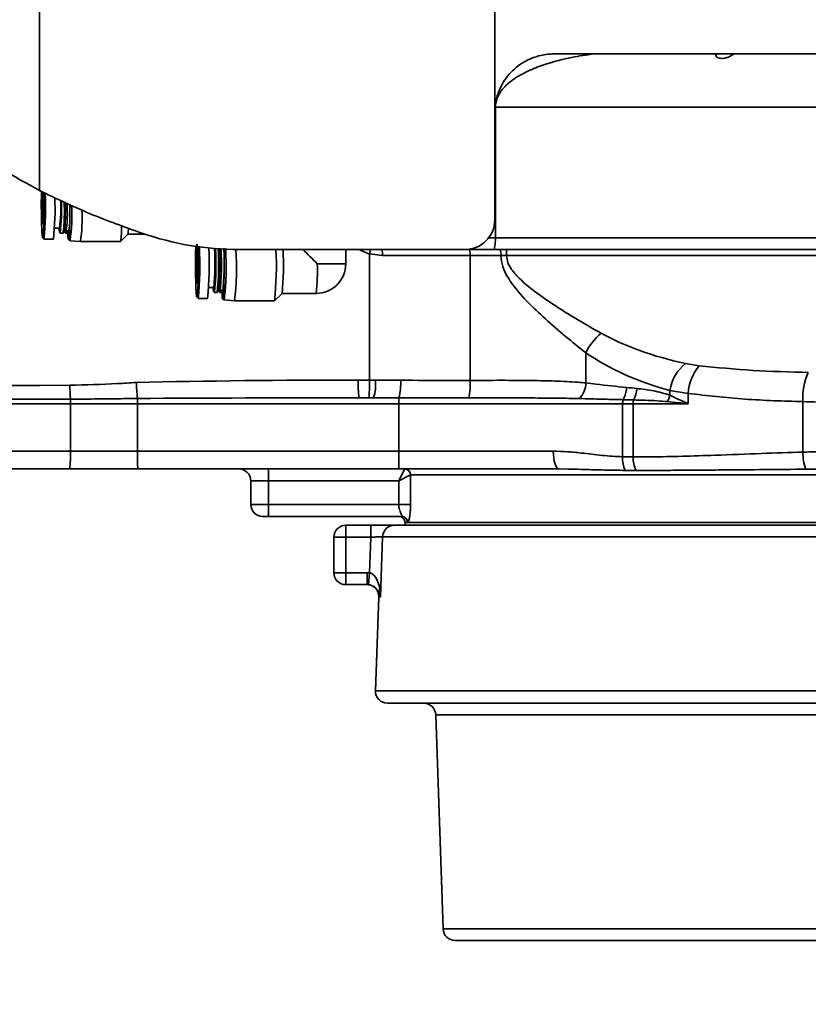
# Model space of a CAD drawing. Header units: millimetres. Extents: x 5 to 298, y 5 to 205.
# Tile 8 of 83: x 65 to 74, y 93 to 104. Entities that reach past the tile are written whole.
import ezdxf

# ---------------------------------------------------------------- set-up
doc = ezdxf.new("R2010")
doc.units = ezdxf.units.MM
doc.layers.add('图框', color=7, linetype='Continuous')
doc.styles.add('SLDTEXTSTYLE1', font='TXT', dxfattribs={"width": 0.7})
doc.dimstyles.new('SLDDIMSTYLE3', dxfattribs={"dimtxt": 3.5, "dimasz": 3.5, "dimexe": 0, "dimexo": 0.0625, "dimgap": 0.875, "dimtad": 2, "dimlfac": 15, "dimrnd": 1e-09, "dimzin": 12, "dimdsep": 46, "dimtxsty": 'SLDTEXTSTYLE1', "dimsah": 1, "dimcen": 0.09, "dimadec": 0, "dimazin": 3, "dimtfac": 1, "dimtmove": 0, "dimatfit": 0, "dimfxl": 0, "dimfrac": 2, "dimtolj": 1, "dimtzin": 12, "dimarcsym": 0})
doc.dimstyles.new('SLDDIMSTYLE4', dxfattribs={"dimtxt": 3.5, "dimasz": 3.5, "dimexe": 0, "dimexo": 0.0625, "dimgap": 0.875, "dimtad": 2, "dimlfac": 15, "dimrnd": 1e-09, "dimzin": 12, "dimdsep": 46, "dimtxsty": 'SLDTEXTSTYLE1', "dimsah": 1, "dimcen": 0.09, "dimadec": 0, "dimazin": 3, "dimtfac": 1, "dimtofl": 0, "dimtmove": 0, "dimatfit": 3, "dimfxl": 0, "dimfrac": 2, "dimtolj": 1, "dimtzin": 12, "dimarcsym": 0})

# ---------------------------------------------------------------- blocks, each defined once
blk = doc.blocks.new('_D_11')
at = {"layer": '图框'}
for p, q in [((48.739, 136.568), (29.906, 136.568)), ((30.906, 70.862), (30.906, 136.568)), ((107.973, 70.862), (29.906, 70.862))]:
    blk.add_line(p, q, dxfattribs=at)
for points in [[(30.906, 136.568), (30.367, 133.068), (31.444, 133.068)], [(30.906, 70.862), (31.444, 74.362), (30.367, 74.362)]]:
    blk.add_solid(points, dxfattribs=at)
at = {"layer": '图框', "insert": (26.394, 103.558), "char_height": 3.5, "attachment_point": 1, "rotation": 90, "style": 'SLDTEXTSTYLE1'}
blk.add_mtext('B', dxfattribs=at)
blk = doc.blocks.new('_D_12')
at = {"layer": '图框'}
for p, q in [((54.839, 94.562), (63.326, 94.562)), ((62.326, 94.562), (62.326, 70.862)), ((107.973, 70.862), (61.326, 70.862))]:
    blk.add_line(p, q, dxfattribs=at)
for points in [[(62.326, 94.562), (61.787, 91.062), (62.864, 91.062)], [(62.326, 70.862), (62.864, 74.362), (61.787, 74.362)]]:
    blk.add_solid(points, dxfattribs=at)
at = {"layer": '图框', "insert": (57.814, 78.442), "char_height": 3.5, "attachment_point": 1, "rotation": 90, "style": 'SLDTEXTSTYLE1'}
blk.add_mtext('355.5', dxfattribs=at)

msp = doc.modelspace()

# ---------------------------------------------------------------- linework, layer by layer
at = {"color": 7, "linetype": 'Continuous', "lineweight": 35}
for p, q in [((65.4983379, 102.2921739), (65.4983379, 104.4951457)), ((70.6137812, 103.1618124), (70.6137812, 104.4951457)), ((77.3804605, 103.8284791), (71.2804478, 103.8284791)), ((75.7986094, 103.2284791), (70.6219716, 103.2284791)), ((70.6219716, 101.7618124), (70.6219716, 103.2284791)), ((70.6137812, 101.9618124), (70.6137812, 103.1618124)), ((65.6655421, 101.8684791), (65.7235571, 101.8684791)), ((65.5470455, 101.7451457), (65.6536185, 101.7451457)), ((65.7230007, 101.8187576), (65.7296498, 101.8120968)), ((65.7302179, 101.8118124), (65.7608576, 101.8118124)), ((65.7614257, 101.8120968), (65.7773836, 101.8280828)), ((65.7763036, 101.8280828), (65.7922614, 101.8120968)), ((65.7928295, 101.8118124), (65.8234693, 101.8118124)), ((65.8416476, 101.7285497), (65.9566215, 101.7184819)), ((66.4070224, 101.7188456), (66.4901362, 101.8021056)), ((66.4895505, 101.8018124), (66.6818503, 101.8018124)), ((70.6219716, 101.7618124), (75.7986094, 101.7618124)), ((65.9566855, 101.7184791), (66.4062904, 101.7184791)), ((70.2804478, 101.6284791), (67.7427514, 101.6284791)), ((68.9392139, 101.4684791), (68.9392139, 101.6284791)), ((70.6028001, 101.6284791), (70.2804478, 101.6284791)), ((74.6083885, 101.6284791), (70.6028001, 101.6284791)), ((69.2061441, 101.5798942), (69.2058806, 101.577622)), ((69.2058806, 101.577622), (69.2058806, 100.1618124)), ((69.3531384, 101.5618124), (69.2061441, 101.5798942)), ((70.3379653, 101.5618124), (69.3531384, 101.5618124)), ((70.3379653, 100.1574487), (70.3379653, 101.5618124)), ((70.6842188, 101.5618124), (70.3379653, 101.5618124)), ((70.6842188, 101.5618124), (70.7474772, 101.5618124)), ((70.7474772, 101.5618124), (74.5392139, 101.5618124)), ((67.3988754, 101.2018124), (67.4568904, 101.2018124)), ((67.2803789, 101.0784791), (67.3869519, 101.0784791)), ((67.456334, 101.152091), (67.4629831, 101.1454302)), ((67.4635512, 101.1451457), (67.494191, 101.1451457)), ((67.494759, 101.1454302), (67.5107169, 101.1614161)), ((67.5096369, 101.1614161), (67.5255948, 101.1454302)), ((67.5261629, 101.1451457), (67.5568026, 101.1451457)), ((68.1403558, 101.0521789), (68.2234695, 101.135439)), ((68.2228839, 101.1351457), (68.6058806, 101.1351457)), ((67.5749809, 101.061883), (67.6899548, 101.0518152)), ((67.6900188, 101.0518124), (68.1396237, 101.0518124)), ((71.6385918, 100.4692573), (71.6385918, 100.1286929)), ((72.7584236, 100.3471328), (72.9124104, 100.3216617)), ((69.0810731, 100.1618124), (69.2058806, 100.1618124)), ((69.2058806, 100.1618124), (69.273068, 100.1618124)), ((69.0905197, 99.9618124), (69.2533651, 99.9618124)), ((69.5366877, 99.9614426), (69.5366877, 99.8951457)), ((72.7892235, 100.011624), (72.584392, 100.0434629)), ((72.584392, 99.9909008), (72.584392, 100.0434629)), ((72.7892235, 100.011624), (72.7892235, 99.8951457)), ((65.8453287, 99.8951457), (56.9499282, 99.8951457)), ((65.8453287, 99.3618124), (65.8453287, 99.8951457)), ((66.5974235, 99.8951457), (65.8453287, 99.8951457)), ((66.5974235, 99.8951457), (66.5974235, 99.3618124)), ((69.5366877, 99.8951457), (66.5974235, 99.8951457)), ((66.598777, 99.954952), (66.5987791, 99.954885)), ((66.598784, 99.954952), (66.598777, 99.954952)), ((69.5366877, 99.3618124), (69.5366877, 99.8951457)), ((72.050686, 99.8951457), (69.5366877, 99.8951457)), ((72.1696135, 99.8951457), (72.050686, 99.8951457)), ((72.050686, 99.8951457), (72.050686, 99.2991432)), ((72.1696135, 99.2975344), (72.1696135, 99.8951457)), ((72.7892235, 99.8951457), (72.1696135, 99.8951457)), ((74.0786842, 99.9188581), (74.0786842, 99.3514732)), ((56.9499282, 99.3618124), (65.8453287, 99.3618124)), ((65.8453287, 99.3618124), (66.5974235, 99.3618124)), ((66.5974235, 99.3618124), (69.5366877, 99.3618124)), ((69.5366877, 99.3618124), (71.2729794, 99.3618124)), ((69.5366877, 99.1618124), (69.5366877, 99.3618124)), ((65.837392, 99.1618124), (56.9446487, 99.1618124)), ((66.6046922, 99.1618124), (65.837392, 99.1618124)), ((69.5366877, 99.1618124), (66.6046922, 99.1618124)), ((68.0725472, 99.1618124), (68.0725472, 99.0284791)), ((69.6019342, 99.1601399), (69.5361038, 99.0284791)), ((69.6677646, 99.0943095), (69.5361038, 99.0284791)), ((71.3380903, 99.1618124), (69.5366877, 99.1618124)), ((69.6694366, 99.0951457), (69.6677646, 99.0943095)), ((69.6677646, 99.0943095), (69.6677646, 98.7618124)), ((71.4406748, 99.16067), (71.3380903, 99.1618124)), ((68.0725472, 99.0284791), (67.8725472, 99.0284791)), ((67.8725472, 98.7618124), (67.8725472, 99.0284791)), ((69.5361038, 99.0284791), (68.0725472, 99.0284791)), ((68.0725472, 99.0284791), (68.0725472, 98.7618124)), ((69.5361038, 98.7618124), (69.5361038, 99.0284791)), ((67.8725472, 98.7618124), (68.0725472, 98.7618124)), ((68.0725472, 98.7618124), (69.5361038, 98.7618124)), ((68.0725472, 98.7618124), (68.0725472, 98.6284791)), ((68.0725472, 98.6284791), (68.0058806, 98.6284791)), ((69.5677397, 98.6284791), (68.0725472, 98.6284791)), ((68.9392139, 98.5284791), (68.9392139, 98.3951457)), ((68.9392139, 98.5284791), (69.2215809, 98.5284791)), ((69.2215809, 98.5284791), (69.2215809, 98.3951457)), ((68.8058806, 97.9951457), (68.8058806, 98.3951457)), ((68.8058806, 98.3951457), (68.9392139, 98.3951457)), ((68.9392139, 98.3951457), (68.9392139, 97.9951457)), ((68.9392139, 98.3951457), (69.2215809, 98.3951457)), ((69.2075148, 97.9938848), (69.2215809, 98.3951457)), ((69.354649, 98.399799), (69.3309576, 97.7238258)), ((69.354649, 98.399799), (76.8245145, 98.399799)), ((68.8058806, 97.9951457), (68.9392139, 97.9951457)), ((68.9392139, 97.9951457), (69.1815944, 97.9951457)), ((68.9392139, 97.9951457), (68.9392139, 97.8618124)), ((69.2075148, 97.9938848), (69.1815944, 97.9951457)), ((69.1815944, 97.8618124), (69.1815944, 97.9951457)), ((69.2075148, 97.9938848), (69.1945728, 97.8611819)), ((69.1815944, 97.8618124), (68.9392139, 97.8618124)), ((69.1787954, 97.8618124), (69.2058806, 97.8590334)), ((69.1815944, 97.8618124), (69.1945728, 97.8611819)), ((69.3111148, 97.7238258), (69.274191, 96.6664657)), ((69.3302388, 97.7284791), (69.3309576, 97.7238258)), ((69.9505855, 96.399799), (70.0347203, 93.9904925))]:
    msp.add_line(p, q, dxfattribs=at)
at = {"color": 8, "linetype": 'Continuous', "lineweight": 35}
for p, q in [((65.5484339, 102.2692349), (65.5495055, 102.1351457)), ((70.5471145, 101.7618124), (70.6219716, 101.7618124)), ((69.2058806, 101.577622), (69.0871683, 101.6284791)), ((68.6198466, 101.4684791), (68.9392139, 101.4684791)), ((71.5687243, 99.9535325), (71.4781518, 99.9555835)), ((79.4725472, 99.0951457), (69.6694366, 99.0951457)), ((69.6340261, 98.5618124), (69.6058806, 98.5618124)), ((69.6340261, 98.5618124), (79.4725472, 98.5618124)), ((69.3309576, 97.7238258), (69.3111148, 97.7238258)), ((69.274191, 96.6664657), (76.851093, 96.6664657)), ((74.5443466, 96.399799), (69.9505855, 96.399799)), ((74.5392139, 93.9904925), (70.0347203, 93.9904925))]:
    msp.add_line(p, q, dxfattribs=at)
at = {"color": 7, "linetype": 'Continuous', "lineweight": 35, "flags": 128}
for points in [[(65.7366655, 102.1840558), (65.7367012, 102.1782652), (65.7367012, 102.0920263), (65.7357263, 102.0089854), (65.733849, 101.9353012), (65.7312083, 101.8764386), (65.7280001, 101.8367631), (65.7244625, 101.8192173), (65.7208577, 101.8251024), (65.7174531, 101.8539821), (65.7164016, 101.8684791)], [(67.4680482, 101.6398176), (67.4690597, 101.5946394), (67.4700345, 101.5115985), (67.4700345, 101.4253596), (67.4690597, 101.3423187), (67.4671823, 101.2686346), (67.4645416, 101.2097719), (67.4613335, 101.1700964), (67.4577958, 101.1525506), (67.454191, 101.1584358), (67.4507864, 101.1873154), (67.449735, 101.2018124)], [(71.3380903, 99.1618124), (71.3253878, 99.1656554), (71.3131734, 99.1770365), (71.3019166, 99.1955185), (71.2920499, 99.2203911), (71.2839525, 99.2506984), (71.2779356, 99.2852757), (71.2742305, 99.3227943), (71.2729794, 99.3618124)]]:
    msp.add_lwpolyline(points, dxfattribs=at)
at = {"color": 8, "linetype": 'Continuous', "lineweight": 35}
for centre, radius, start, end in [((62.2468433, 102.1026506), 3.3195097, 353.81736188, 2.76628094), ((63.6539325, 102.0220727), 2.2073181, 352.35833127, 2.73156833), ((63.6111716, 101.4589797), 3.6888837, 354.07952985, 3.10414435), ((64.0961937, 101.4427001), 3.4995689, 353.75280162, 3.09998213)]:
    msp.add_arc(centre, radius, start, end, dxfattribs=at)
at = {"color": 7, "linetype": 'Continuous', "lineweight": 35}
for centre, radius, start, end in [((62.5288037, 102.0867081), 3.1434269, 353.76196833, 2.33846521), ((63.8800388, 102.0908255), 1.8568785, 353.12278349, 2.90328955), ((63.5128661, 102.0807789), 2.233007, 353.08925603, 2.56902356), ((63.9820506, 102.0570949), 1.7956386, 352.14890619, 3.50003017), ((63.5523884, 102.0765808), 2.2388289, 353.62734391, 2.12367048), ((64.3584173, 102.0417444), 1.4521181, 350.90066464, 4.34676546), ((64.3080856, 102.0379739), 1.5321673, 351.5116163, 3.72505679), ((64.2720545, 101.9785664), 1.7045262, 351.22325883, 3.18415233), ((70.2804478, 101.9618124), 0.3333333, 270, 0), ((65.6627611, 101.8671715), 0.7582514, 348.69105933, 2.0400849), ((66.2292109, 101.8659018), 0.2686112, 346.26074044, 0.13835592), ((67.7427514, 104.9618124), 3.3333333, 250.85166857, 270), ((63.7519979, 101.4556124), 3.6544657, 354.07664817, 2.98619169), ((64.6280458, 101.4762236), 2.8421231, 354.45937622, 3.30416668), ((64.6993877, 101.4600431), 2.7814459, 353.50530054, 3.69400257), ((64.4147341, 101.4635779), 3.0958769, 354.09629438, 3.20964644), ((64.1008491, 101.4724849), 3.4240271, 354.78755875, 2.73494858), ((64.7720702, 101.4588271), 2.7713021, 353.50672864, 3.64036314), ((64.657685, 101.458524), 2.9160057, 353.83060393, 3.43103937), ((64.2274864, 101.4375881), 3.4838926, 353.64257658, 3.14426039), ((64.2552991, 101.4489462), 3.9045734, 354.16235632, 2.63539712), ((65.1036102, 101.4559188), 3.1362764, 354.13500386, 3.15404939), ((69.179033, 101.5783173), 0.174886, 354.58463547, 16.66799511), ((70.1638599, 101.5783173), 0.174886, 354.58463547, 16.66799511), ((70.595616, 101.5777163), 0.0900189, 349.82398328, 34.32682074), ((70.0563471, 101.5784693), 0.6913307, 358.61938041, 4.14830561), ((68.6058806, 101.4684791), 0.3333333, 270, 0), ((66.620413, 101.385292), 2.0011634, 352.81921922, 2.38243441), ((72.2512205, 100.1654499), 0.6838223, 130.19770361, 153.62282565), ((73.0502726, 99.9781725), 0.4704333, 128.34413237, 172.0223001), ((73.3227144, 99.9791443), 0.5344787, 140.1452334, 176.51605128), ((74.7641476, 99.9628624), 0.6868745, 155.52343073, 183.67314125), ((68.7280652, 100.1087062), 2.8882475, 180.09555465, 183.20294533), ((70.1467369, 100.111924), 1.0668309, 177.31968725, 188.08881192), ((68.7507517, 100.1122977), 0.524658, 343.33200489, 5.41536453), ((68.9042386, 100.1245169), 0.6531348, 345.54146457, 3.14354737), ((69.5939091, 100.1131726), 0.7453724, 348.19800483, 3.40545023), ((71.3607921, 100.1379864), 0.2779551, 318.42419019, 358.08394161), ((71.7723182, 100.0933956), 0.324952, 331.98842402, 357.22978157), ((71.8783142, 100.0867067), 0.3336158, 333.55200592, 356.62032247), ((72.2058692, 100.1028113), 0.3947195, 332.25989957, 343.52966207), ((64.7002618, 99.8993224), 1.1450745, 359.79101106, 2.40292767), ((72.1664996, 99.8971444), 0.1158309, 157.86844215, 180.98870022), ((72.2886599, 99.8967699), 0.1190575, 159.67745066, 180.78163687), ((64.5794021, 99.3118911), 1.2669106, 353.19674347, 2.25826383), ((72.3709043, 99.2832518), 0.3206124, 177.15891663, 205.31787596), ((72.4962224, 99.2888265), 0.3267249, 178.47276112, 205.97205806), ((74.5655421, 99.334345), 0.4871592, 177.98510426, 201.06743697), ((67.7392139, 99.0284791), 0.1333333, 0, 90), ((69.5999748, 99.0923501), 0.0678181, 1.65561168, 88.34438832), ((69.6031966, 99.0955724), 0.0662414, 359.63095036, 89.62613378), ((68.0058806, 98.7618124), 0.1333333, 180, 270), ((69.5392139, 98.5618124), 0.0666667, 0, 90), ((69.567549, 98.562002), 0.0664773, 359.83656089, 89.83562309), ((68.9392139, 98.3951457), 0.1333333, 90, 180), ((69.4876347, 98.3954216), 0.1330577, 90.10498713, 178.11470723), ((69.6725472, 98.5618124), 0.0666667, 180, 210.56425897), ((68.9392139, 97.9951457), 0.1333333, 180, 270), ((69.1778627, 97.7284791), 0.1333333, 358, 16.31969487), ((69.4074431, 96.6618124), 0.1333333, 178, 270), ((69.8173334, 96.3951457), 0.1333333, 2, 90), ((70.1679724, 93.9951457), 0.1333333, 182, 270)]:
    msp.add_arc(centre, radius, start, end, dxfattribs=at)
for centre, major_axis, ratio, start_param, end_param in [((70.6028001, 101.7618124), (0, 0.1333333), 0.143786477, 3.1415926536, 4.7123889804), ((68.6058806, 101.4684791), (0.3332601, -0.3332601), 0.0209581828, 1.5498412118, 2.0504959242), ((73.8995933, 101.5618124), (2.7672443, 0), 0.4818271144, 3.8564809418, 4.2873186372), ((73.722241, 101.5618124), (2.7591919, 0), 0.604041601, 3.8564809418, 4.2873186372), ((87.7745959, 99.8951457), (35.248601, 0), 0.0075653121, 2.2424582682, 2.6354820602), ((69.0810731, 99.8951457), (5.6394526, 0), 0.0472859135, 1.5707963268, 2.0290861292), ((69.200725, 100.1618124), (0, 0.2), 0.0257777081, 3.1415926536, 4.7123889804), ((69.273068, 99.8951457), (2.6937078, 0), 0.0989961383, 1.4654220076, 1.5707963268), ((69.7496186, 99.8951457), (3.2199726, 0), 0.082816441, 0.7005010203, 0.7539763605), ((69.0905197, 99.8951457), (5.6394526, 0), 0.0118214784, 1.5707963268, 2.0284450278), ((69.2533651, 99.8951457), (2.6937078, 0), 0.0247490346, 1.4654220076, 1.5707963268), ((87.7840425, 99.8951457), (35.2565377, 0), 0.0018909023, 2.2424582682, 2.6353461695), ((69.6432072, 99.8951457), (3.3142475, 0), 0.0201151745, 0.7005010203, 0.7539763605), ((75.7863192, 101.5618124), (10.1593777, 0), 0.1640520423, 4.5435026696, 4.5762440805)]:
    msp.add_ellipse(centre, major_axis=major_axis, ratio=ratio, start_param=start_param, end_param=end_param, dxfattribs=at)
for points, knots in [([(70.6137812, 103.1618124), (70.6155581, 103.1987214), (70.6191635, 103.273611), (70.6481691, 103.3822913), (70.694056, 103.4856713), (70.7564257, 103.5790116), (70.8342033, 103.6613632), (70.9239644, 103.7288958), (71.0247285, 103.7809691), (71.1199969, 103.8110323), (71.2062698, 103.8260798), (71.2556198, 103.827676), (71.2804478, 103.8284791)], [0, 0, 0, 0, 0.1057100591, 0.2144893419, 0.3201983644, 0.4289660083, 0.5348008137, 0.6437004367, 0.7495994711, 0.8585783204, 0.9288506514, 1, 1, 1, 1]), ([(70.6219716, 103.2284791), (70.6256196, 103.2608684), (70.6337482, 103.3330402), (70.7086696, 103.4505367), (70.837352, 103.5587166), (71.0078703, 103.6488271), (71.2221774, 103.7283412), (71.4634491, 103.7896753), (71.6445729, 103.8163351), (71.7270781, 103.8284791)], [0, 0, 0, 0, 0.0721527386, 0.1607746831, 0.3027027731, 0.4448627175, 0.5902298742, 0.8133424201, 1, 1, 1, 1]), ([(73.2991513, 103.8284791), (73.2982699, 103.8274847), (73.2920091, 103.8204206), (73.2689206, 103.8056836), (73.2343703, 103.7891299), (73.196972, 103.7788335), (73.1640222, 103.7762628), (73.1360066, 103.7806135), (73.1144207, 103.790227), (73.0990203, 103.8043129), (73.096958, 103.8152952), (73.0958806, 103.8210325)], [0, 0, 0, 0, 0.0238211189, 0.1692201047, 0.3196177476, 0.4328470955, 0.5465643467, 0.6488799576, 0.752866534, 0.8708945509, 1, 1, 1, 1]), ([(65.4983379, 102.2921739), (65.3557677, 102.3706284), (65.141321, 102.4886356), (64.8664101, 102.6652784), (64.5974141, 102.8612553), (64.2961297, 103.1536923), (64.0478241, 103.3812202), (63.9236257, 103.4950259)], [0, 0, 0, 0, 0.24522965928, 0.3688617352, 0.49238071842, 0.74609721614, 1, 1, 1, 1]), ([(66.6493684, 101.8129039), (66.4537665, 101.8825667), (66.0617381, 102.022186), (65.6864011, 102.2020519), (65.4983379, 102.2921739)], [0, 0, 0, 0, 0.4989484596, 1, 1, 1, 1]), ([(65.5179423, 102.1351457), (65.5180606, 102.1834364), (65.5181872, 102.2351205), (65.5191766, 102.2796766), (65.5192416, 102.2826021)], [0, 0, 0, 0, 0.9343402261, 1, 1, 1, 1]), ([(65.5408573, 102.2727042), (65.5410544, 102.267246), (65.5416613, 102.2504478), (65.542609, 102.2051787), (65.5428108, 102.1626711), (65.5429415, 102.1351457)], [0, 0, 0, 0, 0.1450442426, 0.44638217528, 1, 1, 1, 1]), ([(65.5337239, 101.7584791), (65.5317386, 101.7635106), (65.5286847, 101.7712506), (65.5250105, 101.8182201), (65.5224822, 101.8668333), (65.5204454, 101.9271779), (65.5184774, 102.0148719), (65.5181532, 102.0877625), (65.5179423, 102.1351457)], [0, 0, 0, 0, 0.2394568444, 0.3683606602, 0.5, 0.6316393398, 0.7605431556, 1, 1, 1, 1]), ([(65.5429415, 102.1351457), (65.5428177, 102.107482), (65.5426265, 102.0647727), (65.5414789, 102.0134871), (65.540288, 101.9785333), (65.5388212, 101.9499153), (65.5366731, 101.9233919), (65.5337239, 101.909806), (65.5307752, 101.9233895), (65.5286271, 101.9499087), (65.5271606, 101.9785165), (65.5259692, 102.0134766), (65.5248214, 102.0647608), (65.5246302, 102.1074821), (65.5245064, 102.1351457)], [0, 0, 0, 0, 0.1197214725, 0.1848347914, 0.2499999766, 0.3151133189, 0.3802785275, 0.5, 0.6197214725, 0.6848347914, 0.7499999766, 0.8151133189, 0.8802785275, 1, 1, 1, 1]), ([(65.5427402, 102.110407), (65.5427224, 102.1008877), (65.5426562, 102.0656616), (65.5420631, 102.0293271), (65.5413094, 102.0107209), (65.5413046, 102.0106029)], [0, 0, 0, 0, 0.2689841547, 0.995366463, 1, 1, 1, 1]), ([(65.5413046, 102.0106029), (65.5405846, 101.9922131), (65.5393157, 101.959804), (65.5381378, 101.9363481), (65.5362382, 101.9283823), (65.5377612, 101.9292009), (65.5378312, 101.9292386)], [0, 0, 0, 0, 0.43446549, 0.7656750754, 0.9892255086, 1, 1, 1, 1]), ([(65.8147804, 101.8118124), (65.8156346, 101.8004919), (65.8180993, 101.7678262), (65.8182362, 101.7411164), (65.8358467, 101.7316635), (65.8416476, 101.7285497)], [0, 0, 0, 0, 0.2623484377, 0.7570192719, 1, 1, 1, 1]), ([(67.2512757, 101.4684791), (67.2514655, 101.5161785), (67.2517497, 101.587579), (67.2532405, 101.6490101), (67.2537354, 101.6694019)], [0, 0, 0, 0, 0.6680547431, 1, 1, 1, 1]), ([(67.2578397, 101.4684791), (67.2579635, 101.4961448), (67.2581546, 101.5388572), (67.2593022, 101.5901276), (67.2604932, 101.62513), (67.26196, 101.6535656), (67.264108, 101.6809608), (67.2658981, 101.6855241), (67.2670572, 101.6884791)], [0, 0, 0, 0, 0.239442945, 0.3696695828, 0.4999999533, 0.6302266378, 0.760557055, 1, 1, 1, 1]), ([(67.2670572, 101.6884791), (67.2682164, 101.6855243), (67.2700059, 101.6809624), (67.2721541, 101.6535722), (67.2736206, 101.6251468), (67.274812, 101.5901381), (67.2759598, 101.5388691), (67.276151, 101.4961448), (67.2762748, 101.4684791)], [0, 0, 0, 0, 0.239442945, 0.3696695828, 0.4999999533, 0.6302266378, 0.760557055, 1, 1, 1, 1]), ([(69.217161, 101.6284791), (69.2166169, 101.6258527), (69.2151479, 101.6187622), (69.2112685, 101.6015692), (69.2078523, 101.5871194), (69.2061441, 101.5798942)], [0, 0, 0, 0, 0.2272916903, 0.61363061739, 1, 1, 1, 1]), ([(71.6385918, 100.4692573), (71.5629125, 100.5288105), (71.411549, 100.6479207), (71.1889127, 100.8426392), (70.9718581, 101.0438142), (70.8062755, 101.2386063), (70.7004331, 101.4158799), (70.6889184, 101.5195147), (70.6842188, 101.5618124)], [0, 0, 0, 0, 0.2061015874, 0.4122164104, 0.6061527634, 0.7992748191, 0.9180755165, 1, 1, 1, 1]), ([(70.7474772, 101.5618124), (70.7505584, 101.5342916), (70.7544177, 101.4998209), (70.7893964, 101.4191672), (70.8868744, 101.2968786), (71.0743679, 101.1464193), (71.3101312, 100.9846469), (71.5578287, 100.8306842), (71.7256764, 100.7355063), (71.8098631, 100.6877683)], [0, 0, 0, 0, 0.0562660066, 0.0704748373, 0.1804362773, 0.3737754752, 0.5710706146, 0.7848636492, 1, 1, 1, 1]), ([(67.2670572, 101.0918124), (67.265072, 101.0968439), (67.262018, 101.104584), (67.2583438, 101.1515534), (67.2558155, 101.2001667), (67.2537787, 101.2605112), (67.2518108, 101.3482053), (67.2514865, 101.4210958), (67.2512757, 101.4684791)], [0, 0, 0, 0, 0.2394568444, 0.3683606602, 0.5, 0.6316393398, 0.7605431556, 1, 1, 1, 1]), ([(67.2762748, 101.4684791), (67.276151, 101.4408153), (67.2759599, 101.398106), (67.2748123, 101.3468205), (67.2736213, 101.3118666), (67.2721545, 101.2832486), (67.2700064, 101.2567252), (67.2670572, 101.2431394), (67.2641085, 101.2567229), (67.2619604, 101.283242), (67.2604939, 101.3118498), (67.2593025, 101.34681), (67.2581547, 101.3980942), (67.2579635, 101.4408154), (67.2578397, 101.4684791)], [0, 0, 0, 0, 0.1197214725, 0.1848347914, 0.2499999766, 0.3151133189, 0.3802785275, 0.5, 0.6197214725, 0.6848347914, 0.7499999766, 0.8151133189, 0.8802785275, 1, 1, 1, 1]), ([(67.2760736, 101.4437404), (67.2760557, 101.434221), (67.2759896, 101.398995), (67.2753964, 101.3626605), (67.2746428, 101.3440542), (67.274638, 101.3439363)], [0, 0, 0, 0, 0.2689841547, 0.995366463, 1, 1, 1, 1]), ([(67.274638, 101.3439363), (67.2739179, 101.3255464), (67.272649, 101.2931373), (67.2714711, 101.2696814), (67.2695716, 101.2617156), (67.2710945, 101.2625343), (67.2711645, 101.2625719)], [0, 0, 0, 0, 0.43446549, 0.7656750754, 0.9892255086, 1, 1, 1, 1]), ([(67.5481138, 101.1451457), (67.5489679, 101.1338253), (67.5514326, 101.1011595), (67.5515695, 101.0744498), (67.5691801, 101.0649968), (67.5749809, 101.061883)], [0, 0, 0, 0, 0.2623484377, 0.7570192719, 1, 1, 1, 1]), ([(72.9124104, 100.3216617), (73.1124204, 100.3022648), (73.5143342, 100.2632873), (73.9301264, 100.252745), (74.139002, 100.247449)], [0, 0, 0, 0, 0.4976440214, 1, 1, 1, 1]), ([(65.8398217, 100.1038894), (66.017438, 100.108372), (66.2663721, 100.1146545), (66.5148947, 100.1299214), (66.5860945, 100.1342952)], [0, 0, 0, 0, 0.7135076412, 1, 1, 1, 1]), ([(66.5860945, 100.1342952), (66.5861478, 100.1330139), (66.5864293, 100.1262462), (66.5877161, 100.0971296), (66.5903976, 100.047948), (66.5945814, 99.990664), (66.5973785, 99.966856), (66.598777, 99.954952)], [0, 0, 0, 0, 0.0173446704, 0.0916160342, 0.3944336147, 0.6972160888, 1, 1, 1, 1]), ([(69.5563906, 100.1603333), (69.733298, 100.1582236), (69.9938198, 100.1551169), (70.2543486, 100.1568822), (70.3379653, 100.1574487)], [0, 0, 0, 0, 0.679050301, 1, 1, 1, 1]), ([(70.3379653, 100.1574487), (70.4539317, 100.1580177), (70.6874981, 100.1591637), (71.006404, 100.1573916), (71.2944689, 100.1515502), (71.4966565, 100.1421976), (71.60853, 100.1315532), (71.6385918, 100.1286929)], [0, 0, 0, 0, 0.2527470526, 0.5090544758, 0.7152598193, 0.9234866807, 1, 1, 1, 1]), ([(71.6385918, 100.1286929), (71.6760421, 100.1243332), (71.8287455, 100.1065561), (71.9815563, 100.0901061), (72.0968905, 100.0776905)], [0, 0, 0, 0, 0.245248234, 1, 1, 1, 1]), ([(72.2113498, 100.0670393), (72.2741117, 100.0605265), (72.4002544, 100.0474366), (72.5228124, 100.0098076), (72.584392, 99.9909008)], [0, 0, 0, 0, 0.49754657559, 1, 1, 1, 1]), ([(70.3235245, 99.9607215), (70.239565, 99.9605782), (70.0670343, 99.9602838), (69.8045376, 99.9606715), (69.6260126, 99.9611855), (69.5366877, 99.9614426)], [0, 0, 0, 0, 0.321406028, 0.6604660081, 1, 1, 1, 1]), ([(71.4781518, 99.9555835), (71.4368672, 99.9563048), (71.3542582, 99.9577481), (71.2282336, 99.9590394), (71.1007138, 99.9599373), (70.9621221, 99.9605334), (70.8123429, 99.9608853), (70.6510312, 99.9610255), (70.4880871, 99.9610061), (70.3784049, 99.9608164), (70.3235245, 99.9607215)], [0, 0, 0, 0, 0.1118334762, 0.2237749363, 0.3360387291, 0.4484095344, 0.5858154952, 0.7234166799, 0.8616091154, 1, 1, 1, 1]), ([(72.584392, 99.9909008), (72.6507683, 99.9594879), (72.7177321, 99.9277968), (72.7886016, 99.8954297), (72.7892235, 99.8951457)], [0, 0, 0, 0, 0.9912255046, 1, 1, 1, 1]), ([(74.0786842, 99.9188581), (73.8597459, 99.9255031), (73.4191352, 99.9388759), (73.0000609, 99.9872746), (72.7892235, 100.011624)], [0, 0, 0, 0, 0.49689734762, 1, 1, 1, 1]), ([(66.5987791, 99.954885), (66.5543712, 99.9542294), (66.4758551, 99.9530704), (66.3631645, 99.9515062), (66.2607433, 99.9502169), (66.1582894, 99.9491084), (66.0547203, 99.948224), (65.950054, 99.9475818), (65.8795727, 99.947415), (65.8443294, 99.9473316)], [0, 0, 0, 0, 0.1766720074, 0.312367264, 0.4480805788, 0.5838487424, 0.7196355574, 0.859807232, 1, 1, 1, 1]), ([(66.5987791, 99.954885), (66.5987079, 99.9538444), (66.5983964, 99.949289), (66.597925, 99.9375269), (66.5975043, 99.9176348), (66.5974504, 99.9026421), (66.5974235, 99.8951457)], [0, 0, 0, 0, 0.0898310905, 0.3932810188, 0.6966389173, 1, 1, 1, 1]), ([(72.059203, 99.9407819), (71.9982974, 99.9421893), (71.8764332, 99.9450054), (71.7123956, 99.9497107), (71.6091077, 99.9524583), (71.5687243, 99.9535325)], [0, 0, 0, 0, 0.3783000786, 0.7569287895, 1, 1, 1, 1]), ([(72.5552228, 99.9190845), (72.5155864, 99.9223242), (72.3883809, 99.9327212), (72.2631933, 99.9359183), (72.1770135, 99.9381191)], [0, 0, 0, 0, 0.31159427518, 1, 1, 1, 1]), ([(72.7892235, 99.8951457), (72.7885391, 99.8952157), (72.7502655, 99.8991292), (72.6715074, 99.9072565), (72.5950775, 99.9150307), (72.5552228, 99.9190845)], [0, 0, 0, 0, 0.008636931, 0.48305002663, 1, 1, 1, 1]), ([(66.5974235, 99.3618124), (66.5974283, 99.3562921), (66.597438, 99.3452131), (66.5975172, 99.32857), (66.5976452, 99.3119638), (66.5978253, 99.2957364), (66.5980532, 99.2800772), (66.5983266, 99.2650653), (66.5986483, 99.2505809), (66.5990125, 99.2369433), (66.5995506, 99.219978), (66.6001643, 99.2049246), (66.6008384, 99.1921898), (66.6013695, 99.1838635), (66.6019219, 99.1767965), (66.6025002, 99.1709674), (66.6031408, 99.1661675), (66.6038409, 99.1628491), (66.604375, 99.1618509), (66.6046595, 99.1618164), (66.6046922, 99.1618124)], [0, 0, 0, 0, 0.0527042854, 0.1057746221, 0.1599993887, 0.214623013, 0.2675182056, 0.3207832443, 0.3746209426, 0.4292429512, 0.4819637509, 0.5891946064, 0.6438324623, 0.6965866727, 0.7497068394, 0.8039809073, 0.858653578, 0.9246362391, 0.9913393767, 1, 1, 1, 1]), ([(71.2729794, 99.3618124), (71.3256626, 99.3604515), (71.4312384, 99.3577242), (71.5745272, 99.3430055), (71.7042254, 99.3281139), (71.8207105, 99.3149487), (71.9363679, 99.30399), (72.0125594, 99.3007597), (72.050686, 99.2991432)], [0, 0, 0, 0, 0.19681921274, 0.39442106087, 0.54553710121, 0.69673831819, 0.84824663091, 1, 1, 1, 1]), ([(72.050686, 99.2991432), (72.0710892, 99.2986647), (72.1107276, 99.297735), (72.1503743, 99.2975999), (72.1696135, 99.2975344)], [0, 0, 0, 0, 0.5147326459, 1, 1, 1, 1]), ([(72.1696135, 99.2975344), (72.235917, 99.2977416), (72.4180129, 99.2983107), (72.724219, 99.3044986), (73.1388569, 99.3175469), (73.5899046, 99.3357603), (73.9240424, 99.3465019), (74.0786842, 99.3514732)], [0, 0, 0, 0, 0.1103835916, 0.3031573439, 0.4959349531, 0.7667145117, 1, 1, 1, 1]), ([(74.0786842, 99.3514732), (74.1250227, 99.3528822), (74.2345975, 99.356214), (74.3441927, 99.3587626), (74.4074406, 99.3602334)], [0, 0, 0, 0, 0.422894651, 1, 1, 1, 1]), ([(72.2024941, 99.1457429), (72.1827649, 99.1457593), (72.1421181, 99.145793), (72.1018234, 99.1460255), (72.081087, 99.1461451)], [0, 0, 0, 0, 0.4853823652, 1, 1, 1, 1]), ([(74.1109457, 99.1592276), (73.9574613, 99.1579831), (73.6333701, 99.1553552), (73.3073171, 99.1520816), (73.0619587, 99.1499224), (72.8945481, 99.1485304), (72.6525725, 99.1469246), (72.4164815, 99.145909), (72.2686167, 99.1457942), (72.2024941, 99.1457429)], [0, 0, 0, 0, 0.2311161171, 0.4880150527, 0.5014073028, 0.6143391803, 0.7513965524, 0.8888288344, 1, 1, 1, 1]), ([(74.4255559, 99.1613293), (74.3677467, 99.160985), (74.2627172, 99.1603594), (74.1580176, 99.1595786), (74.1109457, 99.1592276)], [0, 0, 0, 0, 0.550409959, 1, 1, 1, 1]), ([(69.5361038, 98.7618124), (69.5363617, 98.7524051), (69.5368485, 98.734655), (69.5400485, 98.7159964), (69.5438066, 98.7042428), (69.5484396, 98.6912426), (69.5557649, 98.6735797), (69.5638902, 98.6555399), (69.5694424, 98.6411866), (69.5715256, 98.6306208), (69.5690148, 98.6292004), (69.5677397, 98.6284791)], [0, 0, 0, 0, 0.1319411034, 0.2489528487, 0.2754074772, 0.320086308, 0.4639282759, 0.593735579, 0.7065882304, 0.8509924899, 1, 1, 1, 1]), ([(69.6677646, 98.7618124), (69.6675507, 98.7422367), (69.6671686, 98.7072651), (69.6637406, 98.6638336), (69.6596843, 98.6311229), (69.6533176, 98.5974562), (69.6441169, 98.5674456), (69.6374776, 98.5637392), (69.6340261, 98.5618124)], [0, 0, 0, 0, 0.1610713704, 0.2877503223, 0.3962584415, 0.5107006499, 0.7456327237, 1, 1, 1, 1]), ([(69.2215809, 98.5284791), (69.2546349, 98.5284791), (69.3206692, 98.5284791), (69.405582, 98.5284791), (69.4680683, 98.5284791), (69.4809491, 98.5284791), (69.4873909, 98.5284791)], [0, 0, 0, 0, 0.2503578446, 0.5001559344, 0.7500281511, 1, 1, 1, 1]), ([(69.4873909, 98.5284791), (69.5039296, 98.5284791), (69.5370078, 98.5284791), (69.6366633, 98.5284791), (69.7745368, 98.5284791), (69.9788664, 98.5284791), (70.2644185, 98.5284791), (70.6507882, 98.5284791), (71.066366, 98.5284791), (71.4870027, 98.5284791), (71.8916115, 98.5284791), (72.317557, 98.5284791), (72.7561314, 98.5284791), (73.2047502, 98.5284791), (73.651553, 98.5284791), (74.0975925, 98.5284791), (74.3920049, 98.5284791), (74.5392139, 98.5284791)], [0, 0, 0, 0, 0.0587156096, 0.1174334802, 0.1792785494, 0.2411282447, 0.3265737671, 0.4127743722, 0.4999613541, 0.565443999, 0.6306194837, 0.6947433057, 0.7588717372, 0.8207168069, 0.8825665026, 0.9412821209, 1, 1, 1, 1]), ([(69.2215809, 98.3951457), (69.238127, 98.3957243), (69.2711747, 98.39688), (69.3136811, 98.3983664), (69.3449711, 98.3994606), (69.3514232, 98.3996862), (69.354649, 98.399799)], [0, 0, 0, 0, 0.2505582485, 0.500444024, 0.7502383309, 1, 1, 1, 1]), ([(69.3309576, 97.7238258), (69.3264393, 97.7807611), (69.3199209, 97.8629001), (69.2751866, 97.9495833), (69.2428729, 97.9796387), (69.2229841, 97.9903298), (69.2125927, 97.9927178), (69.2075148, 97.9938848)], [0, 0, 0, 0, 0.5546124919, 0.8001237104, 0.9061268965, 0.9541282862, 1, 1, 1, 1]), ([(69.1945728, 97.8611819), (69.2003487, 97.860392), (69.2124222, 97.8587407), (69.2367624, 97.851204), (69.2705287, 97.8327297), (69.3122285, 97.7902616), (69.3230352, 97.7531902), (69.3302388, 97.7284791)], [0, 0, 0, 0, 0.0533078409, 0.1114314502, 0.2507523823, 0.5005646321, 1, 1, 1, 1]), ([(69.2058806, 97.8590334), (69.2160862, 97.8561462), (69.2364357, 97.8503894), (69.2656217, 97.8313323), (69.2898227, 97.8049917), (69.3017443, 97.7790485), (69.3052913, 97.7678329), (69.3060201, 97.7652724), (69.3058556, 97.7658367), (69.3058433, 97.765879)], [0, 0, 0, 0, 0.1714163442, 0.3417944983, 0.6010391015, 0.8679414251, 0.9408932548, 0.9955645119, 1, 1, 1, 1]), ([(69.4074431, 96.5284791), (69.4115568, 96.5284791), (69.419784, 96.5284791), (69.4876336, 96.5284791), (69.5987816, 96.5284791), (69.7612431, 96.5284791), (69.9742135, 96.5284791), (70.2374533, 96.5284791), (70.5486633, 96.5284791), (70.9040247, 96.5284791), (71.2981929, 96.5284791), (71.7245999, 96.5284791), (72.175802, 96.5284791), (72.6438988, 96.5284791), (73.1209521, 96.5284791), (73.5968717, 96.5284791), (74.0696975, 96.5284791), (74.3827104, 96.5284791), (74.5392139, 96.5284791)], [0, 0, 0, 0, 0.0582507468, 0.1164970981, 0.1774685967, 0.2399877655, 0.3038027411, 0.3686253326, 0.4341375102, 0.5000000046, 0.565862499, 0.6313746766, 0.6961972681, 0.7600122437, 0.8225314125, 0.8835029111, 0.9417525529, 1, 1, 1, 1]), ([(70.1679724, 93.8618124), (70.1714682, 93.8618124), (70.17846, 93.8618124), (70.2364169, 93.8618124), (70.3310568, 93.8618124), (70.4695041, 93.8618124), (70.6497844, 93.8618124), (70.8735542, 93.8618124), (71.1380899, 93.8618124), (71.4401655, 93.8618124), (71.775245, 93.8618124), (72.1377604, 93.8618124), (72.5213918, 93.8618124), (72.9178422, 93.8618124), (73.3234359, 93.8618124), (73.728263, 93.8618124), (74.1322898, 93.8618124), (74.3986593, 93.8618124), (74.531847, 93.8618124)], [0, 0, 0, 0, 0.0582550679, 0.1165153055, 0.1782603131, 0.2400104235, 0.3038225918, 0.3686399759, 0.4341452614, 0.4999999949, 0.5658547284, 0.6313600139, 0.696177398, 0.7599895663, 0.8217345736, 0.8834846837, 0.9417410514, 1, 1, 1, 1])]:
    msp.add_open_spline(points, degree=3, knots=knots, dxfattribs=at)
at = {"color": 8, "linetype": 'Continuous', "lineweight": 35}
for points, knots in [([(65.5245064, 102.1351457), (65.5246351, 102.1627073), (65.5248338, 102.2052589), (65.5258477, 102.2528026), (65.5265353, 102.2716074), (65.5268105, 102.2791363)], [0, 0, 0, 0, 0.5243810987, 0.809578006, 1, 1, 1, 1]), ([(65.5495055, 102.1351457), (65.5492947, 102.0877625), (65.5489704, 102.0148719), (65.5470025, 101.9271779), (65.5449657, 101.8668333), (65.5424373, 101.8182201), (65.5387631, 101.7712506), (65.5357092, 101.7635106), (65.5337239, 101.7584791)], [0, 0, 0, 0, 0.2394568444, 0.3683606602, 0.5, 0.6316393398, 0.7605431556, 1, 1, 1, 1]), ([(65.8396701, 102.1351457), (65.8394537, 102.086507), (65.8391208, 102.0116852), (65.8371006, 101.9216343), (65.8350098, 101.8597739), (65.832414, 101.809541), (65.8286433, 101.7628638), (65.8234623, 101.7389396), (65.8183165, 101.7634022), (65.8148128, 101.8046293), (65.8134217, 101.8336055), (65.8128537, 101.8454362)], [0, 0, 0, 0, 0.16431470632, 0.25276819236, 0.34309878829, 0.43342938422, 0.52188287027, 0.68619757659, 0.85051228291, 0.93896576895, 1, 1, 1, 1]), ([(67.2804275, 101.6671681), (67.2809036, 101.6474993), (67.2823736, 101.5867732), (67.2826511, 101.5161964), (67.2828388, 101.4684791)], [0, 0, 0, 0, 0.323895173, 1, 1, 1, 1]), ([(67.5711709, 101.6428376), (67.5714163, 101.6322755), (67.5726475, 101.5792813), (67.5728452, 101.5177482), (67.5730035, 101.4684791)], [0, 0, 0, 0, 0.1993072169, 1, 1, 1, 1]), ([(67.2828388, 101.4684791), (67.282628, 101.4210958), (67.2823037, 101.3482053), (67.2803358, 101.2605112), (67.278299, 101.2001667), (67.2757707, 101.1515534), (67.2720965, 101.104584), (67.2690425, 101.0968439), (67.2670572, 101.0918124)], [0, 0, 0, 0, 0.2394568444, 0.3683606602, 0.5, 0.6316393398, 0.7605431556, 1, 1, 1, 1]), ([(67.5730035, 101.4684791), (67.5727871, 101.4198403), (67.5724542, 101.3450185), (67.5704339, 101.2549676), (67.5683431, 101.1931072), (67.5657474, 101.1428743), (67.5619766, 101.0961971), (67.5567957, 101.0722729), (67.5516499, 101.0967356), (67.5481461, 101.1379626), (67.546755, 101.1669389), (67.546187, 101.1787696)], [0, 0, 0, 0, 0.1643147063, 0.2527681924, 0.3430987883, 0.4334293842, 0.5218828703, 0.6861975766, 0.8505122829, 0.9389657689, 1, 1, 1, 1]), ([(72.081087, 99.1461451), (72.0030091, 99.1472415), (71.8467777, 99.1494353), (71.6466433, 99.1558942), (71.5115863, 99.1599832), (71.4529296, 99.1605513), (71.4406748, 99.16067)], [0, 0, 0, 0, 0.3587209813, 0.7177893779, 0.9410389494, 1, 1, 1, 1])]:
    msp.add_open_spline(points, degree=3, knots=knots, dxfattribs=at)
at = {"color": 7, "linetype": 'Continuous', "lineweight": 35}
msp.add_open_spline([(69.6677646, 98.7618124), (69.6636914, 98.7618124), (69.6555451, 98.7618124), (69.6242406, 98.7618124), (69.5832236, 98.7618124), (69.5518104, 98.7618124), (69.5361038, 98.7618124)], degree=3, dxfattribs=at)

# ---------------------------------------------------------------- dimensions: what is measured, and where the dimension line sits
at = {"layer": '图框'}
dim = msp.add_linear_dim(base=(30.9058806, 136.5684791), p1=(108.9725472, 70.8618124), p2=(49.7392139, 136.5684791), angle=90, text='B', dimstyle='SLDDIMSTYLE4', dxfattribs=at)
dim.commit()
dim.dimension.update_dxf_attribs({"geometry": '_D_11', "text_midpoint": (30.9058806, 104.3236708), "dimtype": 160})
dim = msp.add_linear_dim(base=(62.3255106, 70.8618124), p1=(53.8392139, 94.5618124), p2=(108.9725472, 70.8618124), angle=90, dimstyle='SLDDIMSTYLE3', dxfattribs=at)
dim.commit()
dim.dimension.update_dxf_attribs({"geometry": '_D_12', "text_midpoint": (62.3255106, 82.2798726), "dimtype": 160})

doc.saveas('drawing.dxf')
